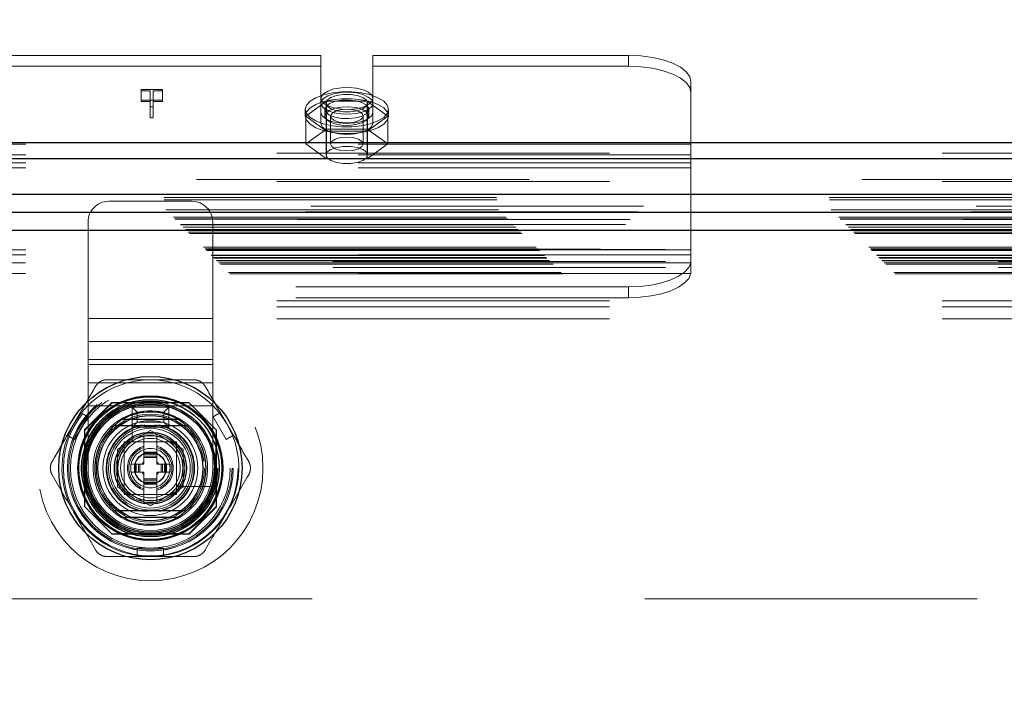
# Model space of a CAD drawing. Header units: inches. Extents: x 0.2 to 10.8, y 0.2 to 8.2.
# Tile 84 of 156: x 3.024 to 3.32, y 4.951 to 5.158. Entities that reach past the tile are written whole.
import ezdxf

# ---------------------------------------------------------------- set-up
doc = ezdxf.new("R2010")
doc.units = ezdxf.units.IN
doc.header["$MEASUREMENT"] = 0
doc.linetypes.add('HIDDEN', pattern=[0.07500000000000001, 0.05, -0.025])
doc.layers.add('DIMENSIONS', color=140, linetype='Continuous')
doc.styles.add('SLDTEXTSTYLE0', font='TXT', dxfattribs={"width": 0.7})
doc.dimstyles.new('SLDDIMSTYLE0', dxfattribs={"dimtxt": 0.0849609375, "dimasz": 0.13, "dimexe": 0, "dimexo": 0.0625, "dimgap": 0.021240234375, "dimtad": 0, "dimtih": 1, "dimtoh": 1, "dimlfac": 20, "dimrnd": 1e-09, "dimzin": 12, "dimdsep": 46, "dimtxsty": 'SLDTEXTSTYLE0', "dimsah": 1, "dimcen": 0.09, "dimadec": 0, "dimazin": 3, "dimtfac": 1, "dimtofl": 0, "dimtmove": 0, "dimatfit": 3, "dimfxl": 0, "dimfrac": 2, "dimtolj": 1, "dimtzin": 12, "dimarcsym": 0})

# ---------------------------------------------------------------- blocks, each defined once
blk = doc.blocks.new('_D_1')
at = {"layer": 'DIMENSIONS'}
for p, q in [((2.984656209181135, 5.001222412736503), (2.984656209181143, 5.84854143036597)), ((4.493372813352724, 5.001222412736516), (4.493372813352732, 5.848541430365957)), ((2.984656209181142, 5.72354143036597), (3.442140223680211, 5.723541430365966)), ((3.557266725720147, 5.723541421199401), (3.528736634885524, 5.723541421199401)), ((3.528736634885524, 5.723541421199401), (3.528736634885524, 5.588510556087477)), ((3.880414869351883, 5.723541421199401), (3.908944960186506, 5.723541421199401)), ((3.908944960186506, 5.723541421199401), (3.908944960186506, 5.588510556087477)), ((4.493372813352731, 5.723541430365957), (3.995541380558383, 5.723541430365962)), ((3.528736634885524, 5.588510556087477), (3.557266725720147, 5.588510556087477)), ((3.908944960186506, 5.588510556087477), (3.880414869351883, 5.588510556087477))]:
    blk.add_line(p, q, dxfattribs=at)
for points in [[(2.984656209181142, 5.72354143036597), (3.114656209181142, 5.70354143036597), (3.114656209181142, 5.743541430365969)], [(4.493372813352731, 5.723541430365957), (4.363372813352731, 5.743541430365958), (4.363372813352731, 5.703541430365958)]]:
    blk.add_solid(points, dxfattribs=at)
at = {"layer": 'DIMENSIONS', "char_height": 0.08333333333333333, "attachment_point": 1, "style": 'SLDTEXTSTYLE0'}
for s, insert in [('30.17', (3.557266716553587, 5.849983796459)), ('766.4', (3.557266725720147, 5.695932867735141))]:
    blk.add_mtext(s, dxfattribs=dict(at, insert=insert))

msp = doc.modelspace()

# ---------------------------------------------------------------- linework, layer by layer
at = {"color": 7, "linetype": 'HIDDEN', "lineweight": 18}
for p, q in [((3.114314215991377, 5.146958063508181), (3.011839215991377, 5.146958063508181)), ((3.114314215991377, 5.129789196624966), (3.114314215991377, 5.146958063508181)), ((3.129939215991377, 5.129789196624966), (3.129939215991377, 5.146958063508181)), ((3.206826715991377, 5.146958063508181), (3.129939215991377, 5.146958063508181)), ((3.206826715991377, 5.146958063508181), (3.206826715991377, 5.143695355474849)), ((3.114314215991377, 5.143695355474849), (3.011839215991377, 5.143695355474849)), ((3.206826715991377, 5.143695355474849), (3.129939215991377, 5.143695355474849)), ((3.225576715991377, 5.120290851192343), (3.225576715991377, 5.139033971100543)), ((3.060291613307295, 5.136751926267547), (3.066720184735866, 5.136751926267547)), ((3.060291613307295, 5.136368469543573), (3.060291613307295, 5.136751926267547)), ((3.063032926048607, 5.136368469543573), (3.060291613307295, 5.136368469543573)), ((3.060291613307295, 5.136368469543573), (3.060291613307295, 5.133105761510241)), ((3.063032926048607, 5.131469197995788), (3.063032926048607, 5.136368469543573)), ((3.063920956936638, 5.136368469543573), (3.063920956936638, 5.131469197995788)), ((3.066720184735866, 5.136368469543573), (3.063920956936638, 5.136368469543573)), ((3.066720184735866, 5.136751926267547), (3.066720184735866, 5.136368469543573)), ((3.066720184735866, 5.136368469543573), (3.066720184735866, 5.133105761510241)), ((3.066720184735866, 5.133489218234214), (3.060291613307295, 5.133489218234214)), ((3.060291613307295, 5.133105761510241), (3.063032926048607, 5.133105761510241)), ((3.063920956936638, 5.133105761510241), (3.066720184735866, 5.133105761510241)), ((3.115977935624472, 5.133218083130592), (3.109829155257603, 5.128717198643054)), ((3.115876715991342, 5.132602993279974), (3.115876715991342, 5.117025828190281)), ((3.128275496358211, 5.133218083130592), (3.115977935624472, 5.133218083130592)), ((3.115977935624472, 5.133218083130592), (3.115977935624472, 5.124834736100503)), ((3.13442427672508, 5.128717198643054), (3.128275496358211, 5.133218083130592)), ((3.128275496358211, 5.133218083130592), (3.128275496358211, 5.124834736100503)), ((3.128376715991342, 5.117025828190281), (3.128376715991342, 5.132602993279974)), ((3.063920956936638, 5.131469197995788), (3.063032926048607, 5.131469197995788)), ((3.063032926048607, 5.131469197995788), (3.063032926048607, 5.128206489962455)), ((3.063920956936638, 5.131469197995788), (3.063920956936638, 5.128206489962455)), ((3.109626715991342, 5.130756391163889), (3.109626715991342, 5.128717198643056)), ((3.114314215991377, 5.129789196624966), (3.114314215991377, 5.126526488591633)), ((3.115501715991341, 5.130756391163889), (3.115501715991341, 5.128717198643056)), ((3.128751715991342, 5.128717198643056), (3.128751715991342, 5.130756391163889)), ((3.129939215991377, 5.129789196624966), (3.129939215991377, 5.126526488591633)), ((3.134626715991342, 5.128717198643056), (3.134626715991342, 5.130756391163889)), ((3.063032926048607, 5.128206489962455), (3.063920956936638, 5.128206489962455)), ((3.109829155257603, 5.128717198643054), (3.115977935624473, 5.124216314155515)), ((3.109829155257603, 5.128717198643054), (3.109829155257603, 5.120333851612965)), ((3.117229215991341, 5.128717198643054), (3.117229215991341, 5.120333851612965)), ((3.127024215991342, 5.120333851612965), (3.127024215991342, 5.128717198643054)), ((3.128275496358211, 5.124216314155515), (3.13442427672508, 5.128717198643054)), ((3.13442427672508, 5.128717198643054), (3.13442427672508, 5.120333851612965)), ((3.115977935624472, 5.124834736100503), (3.109829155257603, 5.120333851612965)), ((3.128275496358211, 5.124834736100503), (3.115977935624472, 5.124834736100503)), ((3.115977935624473, 5.124216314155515), (3.128275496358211, 5.124216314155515)), ((3.115977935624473, 5.124216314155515), (3.115977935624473, 5.115832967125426)), ((3.13442427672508, 5.120333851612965), (3.128275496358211, 5.124834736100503)), ((3.128275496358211, 5.124216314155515), (3.128275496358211, 5.115832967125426)), ((3.225576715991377, 5.120290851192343), (2.900576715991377, 5.120290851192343)), ((3.109829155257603, 5.120333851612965), (3.115977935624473, 5.115832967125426)), ((3.128275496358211, 5.115832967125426), (3.13442427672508, 5.120333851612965)), ((3.225576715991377, 5.113114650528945), (3.225576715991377, 5.120290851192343)), ((3.225576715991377, 5.11702814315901), (2.900576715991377, 5.11702814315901)), ((3.225576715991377, 5.114636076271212), (2.900576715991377, 5.114636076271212)), ((2.901126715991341, 5.117558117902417), (4.576926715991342, 5.117558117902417)), ((2.901126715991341, 5.115926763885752), (4.576926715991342, 5.115926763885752)), ((3.115977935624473, 5.115832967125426), (3.128275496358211, 5.115832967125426)), ((3.225576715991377, 5.113114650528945), (2.901126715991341, 5.113114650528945)), ((3.225576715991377, 5.087012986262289), (3.225576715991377, 5.113114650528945)), ((4.576926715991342, 5.109621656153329), (2.901126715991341, 5.109621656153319)), ((2.901126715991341, 5.109062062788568), (4.576926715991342, 5.109062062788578)), ((2.867123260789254, 5.104260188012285), (4.610905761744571, 5.104260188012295)), ((2.867187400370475, 5.103580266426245), (4.61084162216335, 5.103580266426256)), ((3.075565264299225, 5.10309469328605), (3.050565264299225, 5.10309469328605)), ((4.611321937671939, 5.10158540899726), (2.866707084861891, 5.10158540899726)), ((2.86772285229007, 5.100539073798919), (4.610306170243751, 5.100539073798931)), ((4.609715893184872, 5.099945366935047), (2.868304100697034, 5.099945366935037)), ((2.869972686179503, 5.098289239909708), (4.608056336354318, 5.098289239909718)), ((2.870461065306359, 5.097800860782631), (4.607567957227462, 5.097800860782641)), ((2.870550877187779, 5.097711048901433), (4.607478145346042, 5.097711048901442)), ((4.607339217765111, 5.09757456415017), (2.870697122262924, 5.09757456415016)), ((2.872111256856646, 5.096149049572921), (4.605920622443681, 5.096149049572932)), ((4.605871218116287, 5.096134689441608), (2.872157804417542, 5.096134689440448)), ((2.872251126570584, 5.096010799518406), (4.605777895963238, 5.096010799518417)), ((2.872962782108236, 5.095309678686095), (4.605066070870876, 5.095309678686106)), ((2.873642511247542, 5.094619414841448), (4.604386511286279, 5.094619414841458)), ((4.604104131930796, 5.094362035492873), (2.873924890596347, 5.094362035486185)), ((3.044315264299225, 5.06788714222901), (3.044315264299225, 5.09684469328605)), ((3.081815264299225, 5.06788714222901), (3.081815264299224, 5.09684469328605)), ((2.874423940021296, 5.093837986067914), (4.603605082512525, 5.093837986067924)), ((2.874862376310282, 5.093399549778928), (4.603166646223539, 5.09339954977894)), ((2.878992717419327, 5.089269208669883), (4.599036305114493, 5.089269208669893)), ((2.879492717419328, 5.088769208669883), (4.598536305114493, 5.088769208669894)), ((4.598421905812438, 5.088673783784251), (2.879593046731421, 5.088673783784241)), ((2.879742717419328, 5.088519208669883), (4.598286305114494, 5.088519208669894)), ((2.879742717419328, 5.088519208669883), (4.598286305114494, 5.088519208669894)), ((2.879992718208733, 5.088269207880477), (4.598036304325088, 5.088269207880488)), ((2.879993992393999, 5.088261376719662), (4.598048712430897, 5.088261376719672)), ((3.225576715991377, 5.088534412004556), (2.900576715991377, 5.088534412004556)), ((2.917906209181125, 5.088580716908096), (4.560156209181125, 5.088580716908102)), ((2.881367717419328, 5.086894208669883), (4.596661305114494, 5.086894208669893)), ((2.881367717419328, 5.086894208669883), (4.596661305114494, 5.086894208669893)), ((2.881512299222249, 5.086749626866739), (4.59651672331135, 5.08674962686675)), ((2.882069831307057, 5.086192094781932), (4.595959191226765, 5.086192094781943)), ((2.882242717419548, 5.086019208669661), (4.595786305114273, 5.086019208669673)), ((2.883052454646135, 5.085197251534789), (4.594989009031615, 5.085197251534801)), ((3.225576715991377, 5.087012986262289), (2.900576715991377, 5.087012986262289)), ((3.225576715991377, 5.086077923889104), (3.225576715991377, 5.087012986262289)), ((3.225576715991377, 5.086077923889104), (3.225576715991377, 5.082219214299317)), ((2.883640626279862, 5.084621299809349), (4.59438839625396, 5.084621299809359)), ((2.884104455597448, 5.084157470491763), (4.593924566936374, 5.084157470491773)), ((3.225512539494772, 5.08462091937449), (2.900640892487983, 5.08462091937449)), ((2.917906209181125, 5.084980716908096), (4.560156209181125, 5.084980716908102)), ((2.917906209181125, 5.083180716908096), (4.560156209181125, 5.0831807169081)), ((2.917906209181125, 5.083180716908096), (4.560156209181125, 5.0831807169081)), ((2.886558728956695, 5.081703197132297), (4.591470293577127, 5.081703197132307)), ((2.886979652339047, 5.081263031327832), (4.591038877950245, 5.081263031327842)), ((3.225512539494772, 5.081358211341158), (2.900640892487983, 5.081358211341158)), ((3.206826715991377, 5.077351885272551), (2.919326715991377, 5.077351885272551)), ((3.206826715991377, 5.074089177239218), (3.206826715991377, 5.077351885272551)), ((3.206826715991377, 5.074089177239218), (2.919326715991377, 5.074089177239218)), ((2.901126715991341, 5.073173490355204), (4.576926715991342, 5.073173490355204)), ((2.901126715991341, 5.073173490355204), (4.576926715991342, 5.073173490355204)), ((2.901126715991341, 5.071373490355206), (4.576926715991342, 5.071373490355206)), ((2.901126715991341, 5.067773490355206), (4.576926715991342, 5.067773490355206)), ((3.081815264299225, 5.06788714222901), (3.044315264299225, 5.06788714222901)), ((3.044315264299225, 5.06093421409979), (3.044315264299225, 5.06788714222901)), ((3.081815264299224, 5.06788714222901), (3.044315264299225, 5.06788714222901)), ((3.081815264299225, 5.06093421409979), (3.081815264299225, 5.06788714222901)), ((3.081815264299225, 5.06093421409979), (3.044315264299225, 5.06093421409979)), ((3.044315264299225, 5.055500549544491), (3.044315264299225, 5.06093421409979)), ((3.081815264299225, 5.055500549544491), (3.081815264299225, 5.06093421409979)), ((3.081815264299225, 5.055500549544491), (3.044315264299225, 5.055500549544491)), ((3.044315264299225, 5.04159469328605), (3.044315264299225, 5.055500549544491)), ((3.081815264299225, 5.04159469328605), (3.081815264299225, 5.055500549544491)), ((3.081815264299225, 5.053981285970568), (3.044315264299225, 5.053981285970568)), ((3.081815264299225, 5.04854762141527), (3.044315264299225, 5.04854762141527)), ((3.05151641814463, 5.04262067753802), (3.043291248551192, 5.034395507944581)), ((3.051606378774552, 5.042530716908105), (3.043381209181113, 5.034305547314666)), ((3.044315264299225, 5.022844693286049), (3.044315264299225, 5.04159469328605)), ((3.081815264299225, 5.04159469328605), (3.044315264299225, 5.04159469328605)), ((3.081815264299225, 5.04159469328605), (3.044315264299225, 5.04159469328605)), ((3.074616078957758, 5.04262067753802), (3.05151641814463, 5.04262067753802)), ((3.074706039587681, 5.042530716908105), (3.051606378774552, 5.042530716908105)), ((3.072087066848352, 5.042530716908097), (3.054045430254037, 5.042530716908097)), ((3.059065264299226, 5.03971969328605), (3.057565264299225, 5.041219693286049)), ((3.057565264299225, 5.041219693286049), (3.068565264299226, 5.041219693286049)), ((3.057565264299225, 5.03521969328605), (3.057565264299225, 5.041219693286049)), ((3.067065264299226, 5.03971969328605), (3.068565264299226, 5.041219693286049)), ((3.068565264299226, 5.041219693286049), (3.068565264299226, 5.03521969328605)), ((3.074706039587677, 5.042530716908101), (3.074616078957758, 5.04262067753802)), ((3.082931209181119, 5.034305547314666), (3.074706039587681, 5.042530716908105)), ((3.081815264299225, 5.022844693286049), (3.081815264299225, 5.04159469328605)), ((3.042020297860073, 5.039542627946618), (3.038083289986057, 5.032723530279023)), ((3.040299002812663, 5.031444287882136), (3.044236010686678, 5.03826338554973)), ((3.044236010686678, 5.03826338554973), (3.042020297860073, 5.039542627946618)), ((3.057554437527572, 5.039164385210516), (3.057554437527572, 5.031000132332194)), ((3.059065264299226, 5.03671969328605), (3.059065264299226, 5.03971969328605)), ((3.059065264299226, 5.03971969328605), (3.067065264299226, 5.03971969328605)), ((3.067065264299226, 5.03971969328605), (3.067065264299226, 5.03671969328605)), ((3.084112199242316, 5.039542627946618), (3.08189648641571, 5.03826338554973)), ((3.08189648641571, 5.03826338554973), (3.085833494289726, 5.031444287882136)), ((3.084112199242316, 5.039542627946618), (3.088049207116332, 5.032723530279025)), ((3.059065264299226, 5.03671969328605), (3.057565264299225, 5.03521969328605)), ((3.068565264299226, 5.03521969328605), (3.057565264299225, 5.03521969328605)), ((3.067065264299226, 5.03671969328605), (3.059065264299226, 5.03671969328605)), ((3.067065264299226, 5.03671969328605), (3.068565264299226, 5.03521969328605)), ((3.040299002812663, 5.031444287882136), (3.038083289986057, 5.032723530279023)), ((3.043291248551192, 5.034395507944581), (3.043291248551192, 5.011295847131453)), ((3.043381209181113, 5.034305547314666), (3.043381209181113, 5.011205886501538)), ((3.043381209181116, 5.031866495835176), (3.043381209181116, 5.013824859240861)), ((3.053223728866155, 5.02852825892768), (3.063066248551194, 5.034210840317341)), ((3.061097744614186, 5.03307432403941), (3.061004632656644, 5.033020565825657)), ((3.061097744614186, 5.03307432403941), (3.061097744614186, 5.027668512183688)), ((3.063066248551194, 5.034210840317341), (3.072908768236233, 5.02852825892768)), ((3.065034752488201, 5.03307432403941), (3.065034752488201, 5.027668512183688)), ((3.065127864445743, 5.033020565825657), (3.065034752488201, 5.03307432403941)), ((3.082751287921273, 5.013824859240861), (3.082751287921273, 5.031866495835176)), ((3.082841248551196, 5.011295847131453), (3.082841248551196, 5.034395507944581)), ((3.082931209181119, 5.011205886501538), (3.082931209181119, 5.034305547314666)), ((3.088049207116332, 5.032723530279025), (3.085833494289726, 5.031444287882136)), ((3.070940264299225, 5.03071969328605), (3.055190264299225, 5.03071969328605)), ((3.055190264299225, 5.03071969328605), (3.055190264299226, 5.01496969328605)), ((3.068806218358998, 5.03071969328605), (3.057326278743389, 5.03071969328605)), ((3.070940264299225, 5.01496969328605), (3.070940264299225, 5.03071969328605)), ((3.053223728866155, 5.017163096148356), (3.053223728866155, 5.02852825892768)), ((3.055192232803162, 5.028585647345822), (3.055192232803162, 5.017105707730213)), ((3.061097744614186, 5.027668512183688), (3.065034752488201, 5.027668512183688)), ((3.061097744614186, 5.027668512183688), (3.061097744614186, 5.027274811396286)), ((3.061097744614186, 5.027274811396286), (3.065034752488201, 5.027274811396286)), ((3.061097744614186, 5.027274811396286), (3.061097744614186, 5.027101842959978)), ((3.061097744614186, 5.027101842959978), (3.061097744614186, 5.026463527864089)), ((3.061097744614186, 5.027101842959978), (3.065034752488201, 5.027101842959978)), ((3.061097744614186, 5.026463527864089), (3.061097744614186, 5.026045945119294)), ((3.061097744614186, 5.026463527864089), (3.065034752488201, 5.026463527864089)), ((3.061097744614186, 5.026045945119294), (3.061097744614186, 5.024026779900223)), ((3.061097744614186, 5.026045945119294), (3.065034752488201, 5.026045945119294)), ((3.065034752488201, 5.027668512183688), (3.065034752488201, 5.027274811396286)), ((3.065034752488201, 5.027274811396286), (3.065034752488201, 5.027101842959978)), ((3.065034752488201, 5.027101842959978), (3.065034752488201, 5.026463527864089)), ((3.065034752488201, 5.026463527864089), (3.065034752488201, 5.026045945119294)), ((3.065034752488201, 5.026045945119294), (3.065034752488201, 5.024026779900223)), ((3.070940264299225, 5.017105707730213), (3.070940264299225, 5.028585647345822)), ((3.072908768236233, 5.02852825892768), (3.072908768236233, 5.017163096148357)), ((3.05716073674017, 5.024026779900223), (3.058243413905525, 5.024026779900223)), ((3.05716073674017, 5.021664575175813), (3.05716073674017, 5.024026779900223)), ((3.058243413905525, 5.021664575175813), (3.058243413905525, 5.024026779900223)), ((3.058243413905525, 5.024026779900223), (3.058637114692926, 5.024026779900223)), ((3.058637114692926, 5.021664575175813), (3.058637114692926, 5.024026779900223)), ((3.058637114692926, 5.024026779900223), (3.058810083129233, 5.024026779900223)), ((3.058810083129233, 5.024026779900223), (3.059448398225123, 5.024026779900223)), ((3.058810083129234, 5.021664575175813), (3.058810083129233, 5.024026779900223)), ((3.059448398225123, 5.024026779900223), (3.059865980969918, 5.024026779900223)), ((3.059448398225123, 5.021664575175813), (3.059448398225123, 5.024026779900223)), ((3.059865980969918, 5.021664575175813), (3.059865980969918, 5.024026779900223)), ((3.059865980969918, 5.024026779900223), (3.061097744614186, 5.024026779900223)), ((3.065034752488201, 5.024026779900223), (3.066266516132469, 5.024026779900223)), ((3.066266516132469, 5.024026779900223), (3.066684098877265, 5.024026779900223)), ((3.066266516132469, 5.021664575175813), (3.066266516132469, 5.024026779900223)), ((3.066684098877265, 5.021664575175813), (3.066684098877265, 5.024026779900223)), ((3.066684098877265, 5.024026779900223), (3.067322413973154, 5.024026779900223)), ((3.067322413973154, 5.021664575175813), (3.067322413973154, 5.024026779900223)), ((3.067322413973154, 5.024026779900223), (3.067495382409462, 5.024026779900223)), ((3.067495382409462, 5.021664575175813), (3.067495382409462, 5.024026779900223)), ((3.067495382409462, 5.024026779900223), (3.067889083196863, 5.024026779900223)), ((3.067889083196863, 5.021664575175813), (3.067889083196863, 5.024026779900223)), ((3.067889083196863, 5.024026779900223), (3.068971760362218, 5.024026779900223)), ((3.068971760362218, 5.021664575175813), (3.068971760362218, 5.024026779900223)), ((3.05716073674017, 5.021664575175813), (3.058243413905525, 5.021664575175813)), ((3.058243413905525, 5.021664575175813), (3.058637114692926, 5.021664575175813)), ((3.058637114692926, 5.021664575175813), (3.058810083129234, 5.021664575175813)), ((3.058810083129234, 5.021664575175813), (3.059448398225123, 5.021664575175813)), ((3.059448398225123, 5.021664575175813), (3.059865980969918, 5.021664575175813)), ((3.059865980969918, 5.021664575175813), (3.061097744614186, 5.021664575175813)), ((3.061097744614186, 5.021664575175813), (3.061097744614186, 5.019645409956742)), ((3.065034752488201, 5.021664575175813), (3.066266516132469, 5.021664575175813)), ((3.065034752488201, 5.021664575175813), (3.065034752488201, 5.019645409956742)), ((3.066266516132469, 5.021664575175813), (3.066684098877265, 5.021664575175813)), ((3.066684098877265, 5.021664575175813), (3.067322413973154, 5.021664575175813)), ((3.067322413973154, 5.021664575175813), (3.067495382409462, 5.021664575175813)), ((3.067495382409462, 5.021664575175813), (3.067889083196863, 5.021664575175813)), ((3.067889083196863, 5.021664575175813), (3.068971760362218, 5.021664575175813)), ((3.063066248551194, 5.011480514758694), (3.053223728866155, 5.017163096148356)), ((3.061097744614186, 5.019645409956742), (3.061097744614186, 5.019227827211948)), ((3.061097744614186, 5.019645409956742), (3.065034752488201, 5.019645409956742)), ((3.061097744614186, 5.019227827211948), (3.061097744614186, 5.018589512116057)), ((3.061097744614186, 5.019227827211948), (3.065034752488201, 5.019227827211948)), ((3.061097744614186, 5.018589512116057), (3.065034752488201, 5.018589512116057)), ((3.061097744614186, 5.018589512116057), (3.061097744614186, 5.018416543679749)), ((3.061097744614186, 5.018416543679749), (3.065034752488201, 5.018416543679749)), ((3.061097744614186, 5.018416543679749), (3.061097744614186, 5.018022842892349)), ((3.061097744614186, 5.018022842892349), (3.065034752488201, 5.018022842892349)), ((3.061097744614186, 5.018022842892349), (3.061097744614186, 5.012617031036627)), ((3.072908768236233, 5.017163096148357), (3.063066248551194, 5.011480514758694)), ((3.065034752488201, 5.019645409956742), (3.065034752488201, 5.019227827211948)), ((3.065034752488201, 5.019227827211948), (3.065034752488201, 5.018589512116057)), ((3.065034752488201, 5.018589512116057), (3.065034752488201, 5.018416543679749)), ((3.065034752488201, 5.018416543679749), (3.065034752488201, 5.018022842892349)), ((3.065034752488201, 5.018022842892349), (3.065034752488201, 5.012617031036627)), ((3.07122070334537, 5.017333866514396), (3.079384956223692, 5.017333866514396)), ((3.055190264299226, 5.01496969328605), (3.070940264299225, 5.01496969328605)), ((3.05732627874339, 5.014971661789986), (3.068806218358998, 5.014971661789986)), ((3.043291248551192, 5.011295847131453), (3.043381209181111, 5.011205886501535)), ((3.043381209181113, 5.011205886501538), (3.051606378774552, 5.002980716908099)), ((3.065034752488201, 5.012617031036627), (3.065127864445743, 5.012670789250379)), ((3.074616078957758, 5.003070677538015), (3.082841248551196, 5.011295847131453)), ((3.074706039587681, 5.002980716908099), (3.082931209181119, 5.011205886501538)), ((3.05151641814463, 5.003070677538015), (3.074616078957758, 5.003070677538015)), ((3.051606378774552, 5.002980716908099), (3.074706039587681, 5.002980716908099)), ((3.054045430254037, 5.003160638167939), (3.072087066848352, 5.003160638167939)), ((3.059129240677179, 4.996270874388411), (3.059129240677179, 4.998829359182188)), ((3.06700325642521, 4.998829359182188), (3.059129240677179, 4.998829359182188)), ((3.06700325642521, 4.996270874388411), (3.059129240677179, 4.996270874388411)), ((3.06700325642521, 4.996270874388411), (3.06700325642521, 4.998829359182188)), ((3.011656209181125, 4.983580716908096), (4.466406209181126, 4.983580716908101))]:
    msp.add_line(p, q, dxfattribs=at)
at = {"color": 7, "linetype": 'Continuous', "lineweight": 25}
for p, q in [((2.901126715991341, 5.12082082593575), (4.576926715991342, 5.12082082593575)), ((2.901126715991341, 5.115926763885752), (4.576926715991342, 5.115926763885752)), ((4.611321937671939, 5.105130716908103), (2.866707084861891, 5.105130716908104)), ((4.605871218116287, 5.099679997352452), (2.872157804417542, 5.09967999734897)), ((4.604104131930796, 5.094362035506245), (2.873924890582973, 5.094362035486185)), ((3.054853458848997, 5.037609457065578), (3.071279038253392, 5.037609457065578)), ((3.054853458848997, 5.008081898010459), (3.071279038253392, 5.008081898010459))]:
    msp.add_line(p, q, dxfattribs=at)
at = {"color": 7, "linetype": 'HIDDEN', "lineweight": 18, "flags": 128}
for points in [[(3.225576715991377, 5.139033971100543), (3.225216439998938, 5.140579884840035), (3.224149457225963, 5.142066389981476), (3.222416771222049, 5.143436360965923), (3.220084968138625, 5.144637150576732), (3.217243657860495, 5.145622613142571), (3.214002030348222, 5.146354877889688), (3.210484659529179, 5.146805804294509), (3.206826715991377, 5.146958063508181)], [(3.206826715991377, 5.143695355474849), (3.210484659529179, 5.143543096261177), (3.214002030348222, 5.143092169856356), (3.217243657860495, 5.142359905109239), (3.220084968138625, 5.141374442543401), (3.222416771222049, 5.140173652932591), (3.224149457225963, 5.138803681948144), (3.225216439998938, 5.137317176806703), (3.225576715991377, 5.135771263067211)], [(3.109626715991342, 5.130756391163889), (3.109989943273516, 5.132020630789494), (3.111058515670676, 5.133211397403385), (3.112770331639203, 5.134259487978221), (3.115025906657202, 5.135103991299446), (3.11769415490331, 5.135695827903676), (3.12062000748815, 5.136000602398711), (3.123633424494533, 5.136000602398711), (3.126559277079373, 5.135695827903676), (3.129227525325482, 5.135103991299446), (3.13148310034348, 5.134259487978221), (3.133194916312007, 5.133211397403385), (3.134263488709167, 5.132020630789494), (3.134626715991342, 5.130756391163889), (3.134263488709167, 5.129492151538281), (3.133194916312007, 5.128301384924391), (3.13148310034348, 5.127253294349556), (3.129227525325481, 5.12640879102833), (3.126559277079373, 5.125816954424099), (3.123633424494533, 5.125512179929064), (3.12062000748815, 5.125512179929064), (3.11769415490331, 5.125816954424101), (3.115025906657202, 5.12640879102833), (3.112770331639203, 5.127253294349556), (3.111058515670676, 5.128301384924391), (3.109989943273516, 5.129492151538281), (3.109626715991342, 5.130756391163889)], [(3.129939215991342, 5.134019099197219), (3.129592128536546, 5.134992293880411), (3.128581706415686, 5.135879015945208), (3.126997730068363, 5.136600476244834), (3.124980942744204, 5.137092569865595), (3.122710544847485, 5.137311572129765), (3.120388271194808, 5.1372380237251), (3.118220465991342, 5.136878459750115), (3.116399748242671, 5.136264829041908), (3.115087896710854, 5.135451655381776), (3.114401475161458, 5.134511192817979), (3.114401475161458, 5.133527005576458), (3.115087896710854, 5.132586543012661), (3.116399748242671, 5.13177336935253), (3.118220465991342, 5.131159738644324), (3.120388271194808, 5.130800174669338), (3.122710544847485, 5.130726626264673), (3.124980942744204, 5.130945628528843), (3.126997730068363, 5.131437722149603), (3.128581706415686, 5.132159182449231), (3.129592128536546, 5.133045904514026), (3.129939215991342, 5.134019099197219)], [(3.129939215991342, 5.132602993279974), (3.129592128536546, 5.133576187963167), (3.128581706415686, 5.134462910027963), (3.126997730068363, 5.13518437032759), (3.124980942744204, 5.13567646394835), (3.122710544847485, 5.135895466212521), (3.120388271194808, 5.135821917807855), (3.118220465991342, 5.13546235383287), (3.116399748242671, 5.134848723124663), (3.115087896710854, 5.134035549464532), (3.114401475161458, 5.133095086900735), (3.114401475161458, 5.132110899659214), (3.115087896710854, 5.131170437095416), (3.116399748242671, 5.130357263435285), (3.118220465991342, 5.129743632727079), (3.120388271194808, 5.129384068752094), (3.122710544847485, 5.129310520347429), (3.124980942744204, 5.129529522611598), (3.126997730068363, 5.130021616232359), (3.128581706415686, 5.130743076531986), (3.129592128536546, 5.131629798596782), (3.129939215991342, 5.132602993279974)], [(3.109626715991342, 5.128717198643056), (3.109989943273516, 5.129981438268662), (3.111058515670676, 5.131172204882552), (3.112770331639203, 5.132220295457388), (3.115025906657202, 5.133064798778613), (3.11769415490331, 5.133656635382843), (3.12062000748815, 5.133961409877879), (3.123633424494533, 5.133961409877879), (3.126559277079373, 5.133656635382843), (3.129227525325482, 5.133064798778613), (3.13148310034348, 5.132220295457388), (3.133194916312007, 5.131172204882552), (3.134263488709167, 5.129981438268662), (3.134626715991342, 5.128717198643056), (3.134263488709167, 5.127452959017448), (3.133194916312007, 5.126262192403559), (3.13148310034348, 5.125214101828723), (3.129227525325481, 5.124369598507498), (3.126559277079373, 5.123777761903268), (3.123633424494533, 5.123472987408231), (3.12062000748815, 5.123472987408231), (3.11769415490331, 5.123777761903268), (3.115025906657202, 5.124369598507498), (3.112770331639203, 5.125214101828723), (3.111058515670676, 5.126262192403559), (3.109989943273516, 5.127452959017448), (3.109626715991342, 5.128717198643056)], [(3.115501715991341, 5.130756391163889), (3.115860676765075, 5.131665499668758), (3.116898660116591, 5.132476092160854), (3.11850318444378, 5.133100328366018), (3.120500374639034, 5.133470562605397), (3.122673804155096, 5.133546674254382), (3.124787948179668, 5.133320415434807), (3.126613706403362, 5.132816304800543), (3.127953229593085, 5.132088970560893), (3.128661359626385, 5.131217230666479), (3.128661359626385, 5.130295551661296), (3.127953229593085, 5.129423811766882), (3.126613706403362, 5.128696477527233), (3.124787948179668, 5.128192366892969), (3.122673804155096, 5.127966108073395), (3.120500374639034, 5.128042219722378), (3.11850318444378, 5.128412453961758), (3.116898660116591, 5.129036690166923), (3.115860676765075, 5.129847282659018), (3.115501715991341, 5.130756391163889)], [(3.128376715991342, 5.132602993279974), (3.127999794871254, 5.133506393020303), (3.126914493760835, 5.134300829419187), (3.125251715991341, 5.134890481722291), (3.12321201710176, 5.135204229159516), (3.121041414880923, 5.135204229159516), (3.119001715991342, 5.134890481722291), (3.117338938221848, 5.134300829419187), (3.11625363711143, 5.133506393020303), (3.115876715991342, 5.132602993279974), (3.11625363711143, 5.131699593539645), (3.117338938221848, 5.13090515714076), (3.119001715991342, 5.130315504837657), (3.121041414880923, 5.130001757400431), (3.12321201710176, 5.130001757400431), (3.125251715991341, 5.130315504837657), (3.126914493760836, 5.13090515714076), (3.127999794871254, 5.131699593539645), (3.128376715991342, 5.132602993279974)], [(3.129939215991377, 5.129789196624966), (3.129556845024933, 5.128768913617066), (3.128447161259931, 5.12784850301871), (3.126718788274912, 5.127118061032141), (3.124540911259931, 5.126649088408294), (3.122126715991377, 5.126487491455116), (3.119712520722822, 5.126649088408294), (3.117534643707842, 5.127118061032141), (3.115806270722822, 5.12784850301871), (3.114696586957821, 5.128768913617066), (3.114314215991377, 5.129789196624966)], [(3.115501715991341, 5.128717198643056), (3.115860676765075, 5.129626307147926), (3.116898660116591, 5.130436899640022), (3.11850318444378, 5.131061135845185), (3.120500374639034, 5.131431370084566), (3.122673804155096, 5.131507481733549), (3.124787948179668, 5.131281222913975), (3.126613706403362, 5.13077711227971), (3.127953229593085, 5.13004977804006), (3.128661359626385, 5.129178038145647), (3.128661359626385, 5.128256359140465), (3.127953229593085, 5.12738461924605), (3.126613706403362, 5.1266572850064), (3.124787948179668, 5.126153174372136), (3.122673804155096, 5.125926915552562), (3.120500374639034, 5.126003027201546), (3.11850318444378, 5.126373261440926), (3.116898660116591, 5.12699749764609), (3.115860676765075, 5.127808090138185), (3.115501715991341, 5.128717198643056)], [(3.124575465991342, 5.130509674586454), (3.122765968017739, 5.130769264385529), (3.120859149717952, 5.130716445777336), (3.119145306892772, 5.130359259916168), (3.117885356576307, 5.129752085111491), (3.117271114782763, 5.128987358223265), (3.117396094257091, 5.128181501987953), (3.118241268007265, 5.127457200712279), (3.119677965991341, 5.126924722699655), (3.121487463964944, 5.126665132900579), (3.123394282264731, 5.126717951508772), (3.125108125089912, 5.127075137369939), (3.126368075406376, 5.127682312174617), (3.12698231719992, 5.128447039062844), (3.126857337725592, 5.129252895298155), (3.126012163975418, 5.129977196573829), (3.124575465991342, 5.130509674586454)], [(3.114314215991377, 5.126526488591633), (3.114696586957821, 5.125506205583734), (3.115806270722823, 5.124585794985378), (3.117534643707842, 5.12385535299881), (3.119712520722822, 5.123386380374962), (3.122126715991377, 5.123224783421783), (3.124540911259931, 5.123386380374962), (3.126718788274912, 5.12385535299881), (3.128447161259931, 5.124585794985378), (3.129556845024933, 5.125506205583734), (3.129939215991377, 5.126526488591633)], [(3.127024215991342, 5.120333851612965), (3.126651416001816, 5.121125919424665), (3.125589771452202, 5.121797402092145), (3.12400090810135, 5.122246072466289), (3.122126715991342, 5.12240362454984), (3.120252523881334, 5.122246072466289), (3.118663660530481, 5.121797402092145), (3.117602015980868, 5.121125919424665), (3.117229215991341, 5.120333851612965), (3.117602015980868, 5.119541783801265), (3.118663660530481, 5.118870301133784), (3.120252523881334, 5.118421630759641), (3.122126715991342, 5.11826407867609), (3.12400090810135, 5.118421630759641), (3.125589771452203, 5.118870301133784), (3.126651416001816, 5.119541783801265), (3.127024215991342, 5.120333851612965)], [(3.128376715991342, 5.117025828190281), (3.127999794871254, 5.11792922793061), (3.126914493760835, 5.118723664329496), (3.125251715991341, 5.119313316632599), (3.12321201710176, 5.119627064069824), (3.121041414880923, 5.119627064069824), (3.119001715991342, 5.119313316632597), (3.117338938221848, 5.118723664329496), (3.11625363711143, 5.11792922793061), (3.115876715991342, 5.117025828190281), (3.11625363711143, 5.116122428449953), (3.117338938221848, 5.115327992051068), (3.119001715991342, 5.114738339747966), (3.121041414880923, 5.11442459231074), (3.12321201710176, 5.11442459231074), (3.125251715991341, 5.114738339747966), (3.126914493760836, 5.115327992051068), (3.127999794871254, 5.116122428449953), (3.128376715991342, 5.117025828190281)], [(3.206826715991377, 5.077351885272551), (3.210294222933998, 5.077488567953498), (3.213642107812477, 5.077893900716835), (3.216754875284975, 5.078553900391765), (3.219525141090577, 5.079445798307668), (3.221857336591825, 5.080538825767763), (3.223671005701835, 5.081795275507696), (3.224903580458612, 5.083171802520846), (3.225512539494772, 5.08462091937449)], [(3.225512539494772, 5.081358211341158), (3.224903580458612, 5.079909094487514), (3.223671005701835, 5.078532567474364), (3.221857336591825, 5.077276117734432), (3.219525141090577, 5.076183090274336), (3.216754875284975, 5.075291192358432), (3.213642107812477, 5.074631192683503), (3.210294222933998, 5.074225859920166), (3.206826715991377, 5.074089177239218)], [(3.042274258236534, 5.039396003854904), (3.041983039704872, 5.039023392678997), (3.040051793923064, 5.036133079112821)], [(3.086080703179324, 5.036133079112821), (3.084149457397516, 5.039023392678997), (3.083858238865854, 5.039396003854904)], [(3.040051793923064, 5.036133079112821), (3.038514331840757, 5.033015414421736), (3.038337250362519, 5.032576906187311)], [(3.08779524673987, 5.032576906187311), (3.087618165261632, 5.033015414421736), (3.086080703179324, 5.036133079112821)], [(3.059129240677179, 4.996564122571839), (3.059597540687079, 4.996498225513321), (3.063066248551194, 4.996270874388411)], [(3.063066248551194, 4.996270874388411), (3.06653495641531, 4.996498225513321), (3.06700325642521, 4.996564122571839)]]:
    msp.add_lwpolyline(points, dxfattribs=at)
at = {"color": 7, "linetype": 'HIDDEN', "lineweight": 18}
for centre, radius in [((3.063066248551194, 5.022845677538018), 0.03384999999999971), ((3.063156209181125, 5.022730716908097), 0.02624999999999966), ((3.063066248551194, 5.022845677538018), 0.02491971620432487), ((3.063066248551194, 5.022845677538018), 0.02490157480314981), ((3.063066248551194, 5.022845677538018), 0.02453610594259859), ((3.063066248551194, 5.022845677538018), 0.0240157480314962), ((3.063066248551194, 5.022845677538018), 0.02175196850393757), ((3.063066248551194, 5.022845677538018), 0.02165354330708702), ((3.063066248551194, 5.022845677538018), 0.02027559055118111), ((3.063066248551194, 5.022845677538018), 0.02005511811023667), ((3.063066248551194, 5.022845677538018), 0.01919291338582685), ((3.063066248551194, 5.022845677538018), 0.01624015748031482), ((3.063066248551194, 5.022845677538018), 0.01584645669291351), ((3.063066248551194, 5.022845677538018), 0.01584645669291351), ((3.063066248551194, 5.022845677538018), 0.01574803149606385), ((3.063066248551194, 5.022845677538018), 0.01427165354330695), ((3.063066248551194, 5.022845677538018), 0.01259842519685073), ((3.063066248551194, 5.022845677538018), 0.01200787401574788), ((3.063066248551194, 5.022845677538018), 0.01033464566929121), ((3.063066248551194, 5.022845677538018), 0.009842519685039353), ((3.063066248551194, 5.022845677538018), 0.009744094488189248), ((3.063066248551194, 5.022845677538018), 0.0089566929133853), ((3.063066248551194, 5.022845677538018), 0.005905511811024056), ((3.063066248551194, 5.022845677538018), 0.004839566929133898), ((3.063066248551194, 5.022845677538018), 0.004697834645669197)]:
    msp.add_circle(centre, radius, dxfattribs=at)
at = {"color": 7, "linetype": 'Continuous', "lineweight": 25}
for centre, radius in [((3.063066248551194, 5.022845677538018), 0.02755905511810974), ((3.063066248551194, 5.022845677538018), 0.02176885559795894), ((3.063066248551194, 5.022845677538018), 0.02149046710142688), ((3.063066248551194, 5.022845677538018), 0.02066929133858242), ((3.063066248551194, 5.022845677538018), 0.01968503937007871), ((3.063066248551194, 5.022845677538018), 0.01926321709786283), ((3.063066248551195, 5.022845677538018), 0.01082677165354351)]:
    msp.add_circle(centre, radius, dxfattribs=at)
at = {"color": 7, "linetype": 'HIDDEN', "lineweight": 18}
for centre, radius, start, end in [((3.050565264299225, 5.09684469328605), 0.006250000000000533, 90, 180), ((3.075565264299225, 5.09684469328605), 0.006250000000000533, 0, 90), ((3.063066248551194, 5.022845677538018), 0.02657480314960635, 90.00000000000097, 141.4803757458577), ((3.063066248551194, 5.022845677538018), 0.02657480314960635, 38.51962425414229, 90.00000000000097), ((3.063066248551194, 5.022845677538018), 0.01722440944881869, 108.6629248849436, 341.3370751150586), ((3.063066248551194, 5.022845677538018), 0.01722440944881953, 341.3370751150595, 108.6629248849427), ((3.063066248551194, 5.022845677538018), 0.01328740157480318, 100.982249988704, 257.5591527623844), ((3.063066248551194, 5.022845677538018), 0.0130905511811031, 97.35284666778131, 265.5522990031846), ((3.063066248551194, 5.022845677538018), 0.01309055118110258, 0, 84.24124753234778), ((3.063066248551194, 5.022845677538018), 0.0132874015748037, 0, 79.2593123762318), ((3.063066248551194, 5.022845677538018), 0.02657480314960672, 158.5196242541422, 209.9999999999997), ((3.063066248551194, 5.022845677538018), 0.01038164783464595, 100.930248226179, 101.4540927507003), ((3.063066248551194, 5.022845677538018), 0.01038164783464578, 78.5459072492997, 79.06975177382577), ((3.063066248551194, 5.022845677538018), 0.02657480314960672, 330.0000000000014, 21.48037574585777), ((3.063066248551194, 5.022845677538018), 0.01038164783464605, 138.5459072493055, 161.4540927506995), ((3.063066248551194, 5.022845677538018), 0.006889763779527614, 106.6015495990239, 253.3984504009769), ((3.063066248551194, 5.022845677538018), 0.006496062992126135, 107.6397013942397, 252.3602986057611), ((3.063066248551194, 5.022845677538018), 0.006889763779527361, 286.6015495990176, 73.39845040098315), ((3.063066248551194, 5.022845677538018), 0.006496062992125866, 287.639701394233, 72.36029860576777), ((3.063066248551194, 5.022845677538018), 0.01038164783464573, 18.54590724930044, 41.45409275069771), ((3.063066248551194, 5.022845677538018), 0.002748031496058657, 135.7524990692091, 154.5451680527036), ((3.063066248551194, 5.022845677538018), 0.002748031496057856, 25.45483194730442, 44.24750093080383), ((3.063065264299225, 5.022844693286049), 0.01875000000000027, 180, 0), ((3.063066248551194, 5.022845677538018), 0.00274803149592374, 205.4548319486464, 224.2475009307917), ((3.063066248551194, 5.022845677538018), 0.002748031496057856, 315.7524990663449, 334.5451680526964), ((3.063066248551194, 5.022845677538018), 0.01309055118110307, 279.0369276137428, 0), ((3.063066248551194, 5.022845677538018), 0.01328740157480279, 281.9005369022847, 0), ((3.063066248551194, 5.022845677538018), 0.01038164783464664, 198.5459072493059, 221.454092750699), ((3.063066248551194, 5.022845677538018), 0.01038164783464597, 318.5459072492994, 341.4540927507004), ((3.063066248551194, 5.022845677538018), 0.01038164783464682, 258.5459072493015, 259.0697517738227), ((3.063066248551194, 5.022845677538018), 0.01038164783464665, 280.9302482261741, 281.4540927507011), ((3.063066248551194, 5.022845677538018), 0.02657480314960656, 209.9999999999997, 261.4803757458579), ((3.063066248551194, 5.022845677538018), 0.02657480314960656, 278.5196242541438, 330.0000000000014)]:
    msp.add_arc(centre, radius, start, end, dxfattribs=at)
at = {"color": 7, "linetype": 'Continuous', "lineweight": 25}
for radius, start, end in [(0.01689435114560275, 60.91370409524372, 119.0862959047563), (0.01673228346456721, 130.1191668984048, 229.880833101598), (0.0167322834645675, 310.1191668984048, 49.88083310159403), (0.01689435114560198, 240.9137040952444, 299.0862959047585)]:
    msp.add_arc((3.063066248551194, 5.022845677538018), radius, start, end, dxfattribs=at)
at = {"color": 7, "linetype": 'HIDDEN', "lineweight": 18}
for points, knots in [([(2.882911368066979, 5.085339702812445), (2.886984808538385, 5.085340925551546), (2.895820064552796, 5.085343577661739), (2.909463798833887, 5.085342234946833), (2.923751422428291, 5.085341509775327), (2.93798894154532, 5.085341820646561), (2.969725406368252, 5.085342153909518), (3.036567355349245, 5.085341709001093), (3.169809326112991, 5.085342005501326), (3.407729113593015, 5.08534184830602), (3.798227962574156, 5.085341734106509), (4.171486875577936, 5.085342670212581), (4.429619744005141, 5.085341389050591), (4.507176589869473, 5.085342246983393), (4.535601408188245, 5.085341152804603), (4.556824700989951, 5.08534244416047), (4.570484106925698, 5.085343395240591), (4.583165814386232, 5.085339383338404), (4.591238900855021, 5.085335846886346), (4.595050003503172, 5.085330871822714), (4.595099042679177, 5.085330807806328)], [0, 0, 0, 0, 0.007137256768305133, 0.01548064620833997, 0.02390579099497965, 0.03217123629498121, 0.04042683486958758, 0.0795126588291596, 0.1492879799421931, 0.2738860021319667, 0.496382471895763, 0.8334983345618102, 0.9278895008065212, 0.9486685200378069, 0.969389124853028, 0.9776938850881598, 0.985854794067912, 0.9933223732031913, 0.9999140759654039, 1, 1, 1, 1]), ([(3.225512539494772, 5.08462091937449), (3.225525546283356, 5.0846871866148), (3.225536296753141, 5.084770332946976), (3.225553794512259, 5.084969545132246), (3.225560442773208, 5.085085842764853), (3.225569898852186, 5.085338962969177), (3.225572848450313, 5.08547951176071), (3.225576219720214, 5.08577040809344), (3.225576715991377, 5.085921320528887), (3.225576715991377, 5.086077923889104)], [0, 0, 0, 0, 0.25, 0.25, 0.5, 0.5, 0.75, 0.75, 1, 1, 1, 1]), ([(3.046586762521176, 5.047451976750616), (3.046759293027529, 5.047750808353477), (3.046967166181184, 5.048021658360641), (3.047452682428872, 5.048508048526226), (3.047729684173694, 5.04872073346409), (3.048323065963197, 5.049063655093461), (3.048647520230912, 5.049198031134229), (3.04930877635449, 5.049375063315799), (3.049651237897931, 5.049420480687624), (3.049996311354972, 5.049420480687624)], [0, 0, 0, 0, 0.25, 0.25, 0.5, 0.5, 0.75, 0.75, 1, 1, 1, 1]), ([(3.076136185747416, 5.049420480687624), (3.076481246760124, 5.049420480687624), (3.07681974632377, 5.049375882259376), (3.077483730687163, 5.04919860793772), (3.077806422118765, 5.049065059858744), (3.078400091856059, 5.048722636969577), (3.078678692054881, 5.048508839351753), (3.079162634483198, 5.048024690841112), (3.079373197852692, 5.047750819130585), (3.079545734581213, 5.047451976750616)], [0, 0, 0, 0, 0.25, 0.25, 0.5, 0.5, 0.75, 0.75, 1, 1, 1, 1]), ([(3.057554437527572, 5.041230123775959), (3.057554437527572, 5.041230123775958), (3.057554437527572, 5.041173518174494), (3.057554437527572, 5.040959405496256), (3.057554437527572, 5.040801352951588), (3.057554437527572, 5.0404164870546), (3.057554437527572, 5.040186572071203), (3.057554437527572, 5.039695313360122), (3.057554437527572, 5.039430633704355), (3.057554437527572, 5.039164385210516)], [0, 0, 0, 0, 0.25, 0.25, 0.5, 0.5, 0.75, 0.75, 1, 1, 1, 1]), ([(3.033516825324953, 5.02087717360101), (3.033344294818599, 5.02117600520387), (3.033213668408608, 5.021491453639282), (3.033035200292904, 5.022155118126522), (3.032989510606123, 5.022501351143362), (3.032989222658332, 5.0231866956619), (3.033035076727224, 5.023534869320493), (3.033212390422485, 5.024196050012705), (3.033344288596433, 5.024515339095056), (3.033516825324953, 5.024814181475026)], [0, 0, 0, 0, 0.25, 0.25, 0.5, 0.5, 0.75, 0.75, 1, 1, 1, 1]), ([(3.092615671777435, 5.024814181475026), (3.092788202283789, 5.024515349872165), (3.092918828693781, 5.024199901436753), (3.093097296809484, 5.023536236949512), (3.093142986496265, 5.023190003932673), (3.093143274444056, 5.022504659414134), (3.093097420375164, 5.022156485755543), (3.092920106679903, 5.021495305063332), (3.092788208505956, 5.02117601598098), (3.092615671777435, 5.02087717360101)], [0, 0, 0, 0, 0.25, 0.25, 0.5, 0.5, 0.75, 0.75, 1, 1, 1, 1]), ([(3.079384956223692, 5.017333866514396), (3.079651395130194, 5.017333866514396), (3.079912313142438, 5.017333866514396), (3.080407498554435, 5.017333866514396), (3.080634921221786, 5.017333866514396), (3.081215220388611, 5.017333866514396), (3.081450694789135, 5.017333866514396), (3.081450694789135, 5.017333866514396)], [0, 0, 0, 0, 0.2499999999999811, 0.2499999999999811, 0.4999999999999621, 0.4999999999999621, 1, 1, 1, 1]), ([(3.049996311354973, 4.996270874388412), (3.049651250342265, 4.996270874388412), (3.049312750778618, 4.996315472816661), (3.048648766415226, 4.996492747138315), (3.048326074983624, 4.996626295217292), (3.04773240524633, 4.99696871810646), (3.047453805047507, 4.997182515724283), (3.04696986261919, 4.997666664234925), (3.046759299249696, 4.997940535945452), (3.046586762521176, 4.998239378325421)], [0, 0, 0, 0, 0.25, 0.25, 0.5, 0.5, 0.75, 0.75, 1, 1, 1, 1]), ([(3.079545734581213, 4.998239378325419), (3.07937320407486, 4.997940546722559), (3.079165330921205, 4.997669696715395), (3.078679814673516, 4.997183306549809), (3.078402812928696, 4.996970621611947), (3.077809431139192, 4.996627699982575), (3.077484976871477, 4.996493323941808), (3.076823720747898, 4.996316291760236), (3.076481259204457, 4.996270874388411), (3.076136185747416, 4.996270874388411)], [0, 0, 0, 0, 0.25, 0.25, 0.5, 0.5, 0.75, 0.75, 1, 1, 1, 1])]:
    msp.add_open_spline(points, degree=3, knots=knots, dxfattribs=at)
for points in [[(3.225576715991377, 5.082219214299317), (3.225576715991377, 5.081867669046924), (3.225556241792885, 5.081580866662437), (3.225512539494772, 5.081358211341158)], [(3.046586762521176, 5.047451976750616), (3.045069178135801, 5.044823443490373), (3.043547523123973, 5.042187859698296), (3.042020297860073, 5.039542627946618)], [(3.049996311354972, 5.049420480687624), (3.0543378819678, 5.049420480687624), (3.058692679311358, 5.049420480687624), (3.063066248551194, 5.049420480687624)], [(3.063066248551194, 5.049420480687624), (3.06743981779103, 5.049420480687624), (3.071794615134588, 5.049420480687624), (3.076136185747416, 5.049420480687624)], [(3.079545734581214, 5.047451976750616), (3.081063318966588, 5.044823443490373), (3.082584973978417, 5.042187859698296), (3.084112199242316, 5.039542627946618)], [(3.038083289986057, 5.032723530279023), (3.036556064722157, 5.030078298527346), (3.035034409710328, 5.027442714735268), (3.033516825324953, 5.024814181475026)], [(3.088049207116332, 5.032723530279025), (3.089576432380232, 5.030078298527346), (3.09109808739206, 5.027442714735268), (3.092615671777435, 5.024814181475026)], [(3.040051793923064, 5.009558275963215), (3.037865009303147, 5.013345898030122), (3.035687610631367, 5.017117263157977), (3.033516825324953, 5.02087717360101)], [(3.092615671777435, 5.02087717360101), (3.090444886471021, 5.017117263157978), (3.088267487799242, 5.013345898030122), (3.086080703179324, 5.009558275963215)], [(3.046586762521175, 4.998239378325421), (3.044415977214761, 5.001999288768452), (3.042238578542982, 5.005770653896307), (3.040051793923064, 5.009558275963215)], [(3.086080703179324, 5.009558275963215), (3.083893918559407, 5.005770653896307), (3.081716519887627, 5.001999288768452), (3.079545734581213, 4.998239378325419)], [(3.059129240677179, 4.996270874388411), (3.056074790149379, 4.996270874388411), (3.053031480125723, 4.996270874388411), (3.049996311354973, 4.996270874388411)], [(3.076136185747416, 4.996270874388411), (3.073101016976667, 4.996270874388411), (3.070057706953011, 4.996270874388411), (3.06700325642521, 4.996270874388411)]]:
    msp.add_open_spline(points, degree=3, dxfattribs=at)
at = {"color": 7, "linetype": 'Continuous', "lineweight": 25}
for points, knots in [([(3.052284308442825, 5.035640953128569), (3.052284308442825, 5.035640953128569), (3.052316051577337, 5.035640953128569), (3.052438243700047, 5.035640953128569), (3.052530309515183, 5.035640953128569), (3.052765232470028, 5.035640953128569), (3.052907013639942, 5.035640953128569), (3.0532336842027, 5.035640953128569), (3.053419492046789, 5.035640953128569), (3.054014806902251, 5.035640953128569), (3.054471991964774, 5.035640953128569), (3.055449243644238, 5.035640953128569), (3.055961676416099, 5.035640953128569), (3.057019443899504, 5.035640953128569), (3.057568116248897, 5.035640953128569), (3.058664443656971, 5.035640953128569), (3.059214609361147, 5.035640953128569), (3.060869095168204, 5.035640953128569), (3.061977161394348, 5.035640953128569), (3.064199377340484, 5.03564095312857), (3.065318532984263, 5.035640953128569), (3.067536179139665, 5.035640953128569), (3.068644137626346, 5.035640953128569), (3.070215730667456, 5.035640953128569), (3.070729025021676, 5.035640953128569), (3.071696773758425, 5.035640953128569), (3.072146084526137, 5.035640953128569), (3.072935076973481, 5.035640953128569), (3.073258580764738, 5.035640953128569), (3.073606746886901, 5.035640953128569), (3.073696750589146, 5.035640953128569), (3.073816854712, 5.035640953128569), (3.073848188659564, 5.035640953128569), (3.073848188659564, 5.035640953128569)], [0, 0, 0, 0, 0.03125000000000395, 0.03125000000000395, 0.0625000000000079, 0.0625000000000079, 0.09375000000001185, 0.09375000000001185, 0.1250000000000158, 0.1250000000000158, 0.1875000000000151, 0.1875000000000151, 0.2500000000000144, 0.2500000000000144, 0.3125000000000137, 0.3125000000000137, 0.3750000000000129, 0.3750000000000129, 0.5000000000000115, 0.5000000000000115, 0.6250000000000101, 0.6250000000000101, 0.7500000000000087, 0.7500000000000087, 0.8125000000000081, 0.8125000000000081, 0.8750000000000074, 0.8750000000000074, 0.9375000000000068, 0.9375000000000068, 0.9687500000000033, 0.9687500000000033, 1, 1, 1, 1]), ([(3.054853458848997, 5.037609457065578), (3.054592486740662, 5.037464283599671), (3.054339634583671, 5.037310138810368), (3.053852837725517, 5.036983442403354), (3.053615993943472, 5.036808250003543), (3.053180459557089, 5.036455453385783), (3.052979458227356, 5.03627541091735), (3.052639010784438, 5.035957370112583), (3.052497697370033, 5.035818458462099), (3.052394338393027, 5.035732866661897)], [0, 0, 0, 0, 0.25, 0.25, 0.5, 0.5, 0.75, 0.75, 1, 1, 1, 1]), ([(3.071279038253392, 5.037609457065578), (3.071540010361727, 5.037464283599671), (3.071792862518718, 5.037310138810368), (3.072279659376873, 5.036983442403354), (3.072516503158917, 5.036808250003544), (3.0729520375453, 5.036455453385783), (3.073153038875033, 5.036275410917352), (3.073493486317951, 5.035957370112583), (3.073634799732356, 5.035818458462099), (3.073738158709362, 5.035732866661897)], [0, 0, 0, 0, 0.25, 0.25, 0.5, 0.5, 0.75, 0.75, 1, 1, 1, 1]), ([(3.073848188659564, 5.010050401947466), (3.073848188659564, 5.010050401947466), (3.073816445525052, 5.010050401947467), (3.073694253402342, 5.010050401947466), (3.073602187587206, 5.010050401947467), (3.073367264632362, 5.010050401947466), (3.073225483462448, 5.010050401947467), (3.07289881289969, 5.010050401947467), (3.072713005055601, 5.010050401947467), (3.072117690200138, 5.010050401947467), (3.071660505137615, 5.010050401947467), (3.070683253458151, 5.010050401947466), (3.070170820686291, 5.010050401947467), (3.069113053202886, 5.010050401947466), (3.068564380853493, 5.010050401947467), (3.067468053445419, 5.010050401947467), (3.066917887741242, 5.010050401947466), (3.065263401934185, 5.010050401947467), (3.064155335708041, 5.010050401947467), (3.061933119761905, 5.010050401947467), (3.060813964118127, 5.010050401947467), (3.058596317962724, 5.010050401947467), (3.057488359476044, 5.010050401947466), (3.055916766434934, 5.010050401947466), (3.055403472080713, 5.010050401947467), (3.054435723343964, 5.010050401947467), (3.053986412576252, 5.010050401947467), (3.053197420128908, 5.010050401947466), (3.052873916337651, 5.010050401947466), (3.052525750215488, 5.010050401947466), (3.052435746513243, 5.010050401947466), (3.052315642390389, 5.010050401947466), (3.052284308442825, 5.010050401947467), (3.052284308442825, 5.010050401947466)], [0, 0, 0, 0, 0.03125, 0.03125, 0.0625, 0.0625, 0.09375, 0.09375, 0.125, 0.125, 0.1875, 0.1875, 0.25, 0.25, 0.3125, 0.3125, 0.375, 0.375, 0.5, 0.5, 0.625, 0.625, 0.75, 0.75, 0.8125, 0.8125, 0.875, 0.875, 0.9375, 0.9375, 0.96875, 0.96875, 1, 1, 1, 1]), ([(3.052394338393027, 5.009958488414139), (3.052497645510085, 5.009872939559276), (3.052637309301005, 5.00973561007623), (3.052978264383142, 5.009417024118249), (3.053179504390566, 5.009236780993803), (3.053612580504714, 5.008885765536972), (3.053847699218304, 5.008711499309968), (3.054338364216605, 5.008381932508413), (3.054592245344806, 5.008227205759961), (3.054853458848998, 5.008081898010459)], [0, 0, 0, 0, 0.25, 0.25, 0.5, 0.5, 0.75, 0.75, 1, 1, 1, 1]), ([(3.073738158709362, 5.009958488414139), (3.073634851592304, 5.009872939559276), (3.073495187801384, 5.00973561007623), (3.073154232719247, 5.009417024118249), (3.072952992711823, 5.009236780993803), (3.072519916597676, 5.008885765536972), (3.072284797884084, 5.008711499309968), (3.071794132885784, 5.008381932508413), (3.071540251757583, 5.008227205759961), (3.071279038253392, 5.008081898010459)], [0, 0, 0, 0, 0.25, 0.25, 0.5, 0.5, 0.75, 0.75, 1, 1, 1, 1])]:
    msp.add_open_spline(points, degree=3, knots=knots, dxfattribs=at)

# ---------------------------------------------------------------- dimensions: what is measured, and where the dimension line sits
at = {"layer": 'DIMENSIONS'}
dim = msp.add_linear_dim(base=(4.493372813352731, 5.723541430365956), p1=(2.984656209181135, 4.951222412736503), p2=(4.493372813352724, 4.951222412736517), dimstyle='SLDDIMSTYLE0', dxfattribs=at)
dim.commit()
dim.dimension.update_dxf_attribs({"geometry": '_D_1', "text_midpoint": (3.718840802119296, 5.723541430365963), "dimtype": 160})

doc.saveas('drawing.dxf')
